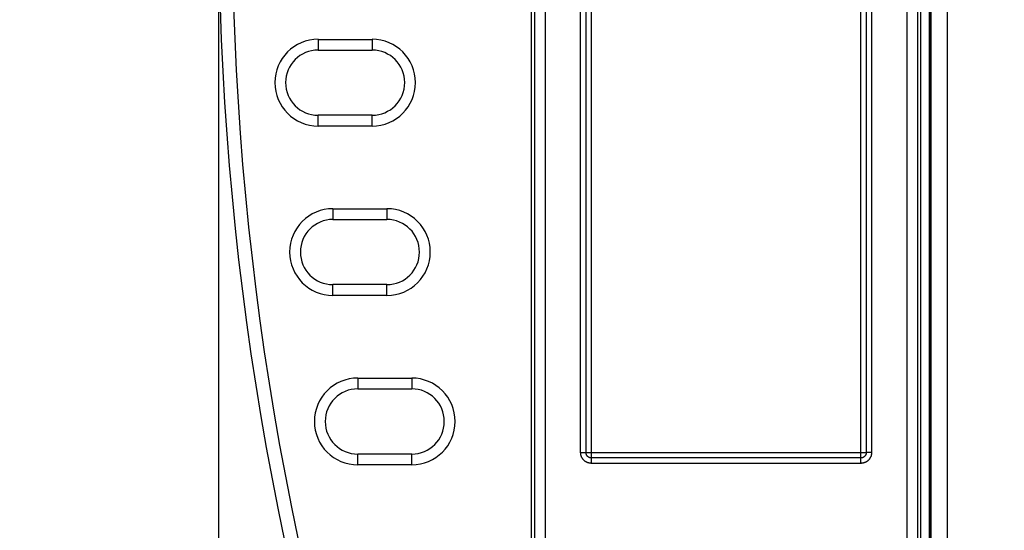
# Model space of a CAD drawing. Header units: inches. Extents: x 0 to 22, y 0 to 17.
# Tile 34 of 53: x 8 to 9.8, y 9.2 to 10.1. Entities that reach past the tile are written whole.
import ezdxf

# ---------------------------------------------------------------- set-up
doc = ezdxf.new("R2010")
doc.units = ezdxf.units.IN
doc.header["$LTSCALE"] = 1.21
doc.header["$MEASUREMENT"] = 0
doc.layers.get('0').update_dxf_attribs({"linetype": 'CONTINUOUS'})
doc.layers.add('DIMENSIONS', color=7, linetype='CONTINUOUS')
doc.styles.get("Standard").update_dxf_attribs({"font": 'txt', "width": 0.8})
doc.dimstyles.new('DIMSTYLE_1', dxfattribs={"dimtxt": 0.125, "dimasz": 0.18, "dimexe": 0.18, "dimexo": 0.0625, "dimgap": 0.09, "dimtad": 0, "dimtih": 1, "dimtoh": 1, "dimdec": 3, "dimzin": 4, "dimdsep": 46, "dimtxsty": 'STANDARD', "dimblk": '_FILLED', "dimblk1": '_FILLED', "dimblk2": '_FILLED', "dimcen": 0.09, "dimadec": 0, "dimazin": 0, "dimtp": 0.01, "dimtm": 0.01, "dimtfac": 1, "dimtdec": 3, "dimtofl": 0, "dimtmove": 0, "dimatfit": 3, "dimldrblk": '_FILLED', "dimfxl": 1, "dimtolj": 1, "dimtzin": 4, "dimarcsym": 0})

# ---------------------------------------------------------------- blocks, each defined once
blk = doc.blocks.new('_FILLED')
at = {"color": 0, "linetype": 'BYBLOCK'}
blk.add_solid([(0, 0), (-1, 0.174), (-1, -0.174)], dxfattribs=at)
blk = doc.blocks.new('*D1')
at = {"layer": 'DIMENSIONS', "color": 2, "linetype": 'CONTINUOUS'}
for p, q in [((9.4023, 12.3245), (6.7211, 12.3245)), ((6.8461, 12.3245), (6.8461, 10.4711)), ((6.8461, 8.2759), (6.8461, 10.2211)), ((9.3799, 8.2759), (6.7211, 8.2759))]:
    blk.add_line(p, q, dxfattribs=at)
at = {"layer": 'DIMENSIONS', "color": 2, "linetype": 'CONTINUOUS', "xscale": 0.18, "yscale": 0.18, "zscale": 0.18}
for p, rotation in [((6.8461, 12.3245), 90), ((6.8461, 8.2759), 270)]:
    blk.add_blockref('_FILLED', p, dxfattribs=dict(at, rotation=rotation))
at = {"layer": 'DIMENSIONS', "color": 2, "linetype": 'CONTINUOUS', "width": 0.8}
for s, p in [('4.049', (6.1336, 10.2836)), ('[', (6.7586, 10.2836)), ('102.83', (6.8586, 10.2836)), (']', (7.4586, 10.2836))]:
    blk.add_text(s, height=0.125, dxfattribs=at).set_placement(p)
blk = doc.blocks.new('*D2')
at = {"layer": 'DIMENSIONS', "color": 2, "linetype": 'CONTINUOUS'}
for p, q in [((8.3461, 10.2377), (8.3461, 6.5242)), ((9.4424, 8.2134), (9.4424, 6.5242)), ((8.3461, 6.6492), (7.9247, 6.6492)), ((9.4424, 6.6492), (9.8024, 6.6492))]:
    blk.add_line(p, q, dxfattribs=at)
at = {"layer": 'DIMENSIONS', "color": 2, "linetype": 'CONTINUOUS', "xscale": 0.18, "yscale": 0.18, "zscale": 0.18}
blk.add_blockref('_FILLED', (8.3461, 6.6492), dxfattribs=at)
at = {"layer": 'DIMENSIONS', "color": 2, "linetype": 'CONTINUOUS', "xscale": 0.18, "yscale": 0.18, "zscale": 0.18, "rotation": 180}
blk.add_blockref('_FILLED', (9.4424, 6.6492), dxfattribs=at)
at = {"layer": 'DIMENSIONS', "color": 2, "linetype": 'CONTINUOUS', "width": 0.8}
for s, p in [('[', (7.1622, 6.5867)), (']', (7.7622, 6.5867)), ('1.096', (6.5372, 6.5867)), ('27.85', (7.2622, 6.5867))]:
    blk.add_text(s, height=0.125, dxfattribs=at).set_placement(p)

msp = doc.modelspace()

# ---------------------------------------------------------------- linework, layer by layer
at = {"color": 7, "linetype": 'CONTINUOUS'}
for p, q in [((9.6963, 12.3547), (9.6963, 8.2457)), ((9.6647, 12.3107), (9.6647, 8.2897)), ((9.6638, 8.3647), (9.6638, 12.2357)), ((9.6645, 8.3649), (9.6645, 12.2355)), ((8.9315, 11.8432), (8.9315, 8.7572)), ((8.9514, 11.8432), (8.9514, 8.7572)), ((9.6221, 8.7572), (9.6221, 11.8432)), ((9.6421, 8.7572), (9.6421, 11.8432)), ((8.9263, 8.9765), (8.9263, 11.6239)), ((9.6473, 11.6239), (9.6473, 8.9765)), ((9.0171, 9.3005), (9.0171, 11.2999)), ((9.0271, 9.3005), (9.0271, 11.2999)), ((9.0272, 9.3005), (9.0272, 11.2998)), ((9.0371, 9.2906), (9.0371, 11.3098)), ((9.5364, 9.2906), (9.5364, 11.3098)), ((9.5464, 11.2998), (9.5464, 9.3005)), ((9.5465, 11.2999), (9.5465, 9.3005)), ((9.5565, 11.2999), (9.5565, 9.3005)), ((8.5306, 10.0665), (8.5306, 10.0465)), ((8.5306, 10.0665), (8.6306, 10.0665)), ((8.6306, 10.0665), (8.6306, 10.0465)), ((8.5306, 10.0465), (8.6306, 10.0465)), ((8.5306, 9.9058), (8.5306, 9.9258)), ((8.6306, 9.9258), (8.5306, 9.9258)), ((8.6306, 9.9058), (8.6306, 9.9258)), ((8.6306, 9.9058), (8.5306, 9.9058)), ((8.558, 9.7525), (8.558, 9.7325)), ((8.558, 9.7525), (8.658, 9.7525)), ((8.658, 9.7525), (8.658, 9.7325)), ((8.558, 9.7325), (8.658, 9.7325)), ((8.558, 9.5918), (8.558, 9.6118)), ((8.658, 9.6118), (8.558, 9.6118)), ((8.658, 9.5918), (8.658, 9.6118)), ((8.658, 9.5918), (8.558, 9.5918)), ((8.604, 9.4385), (8.604, 9.4185)), ((8.604, 9.4385), (8.704, 9.4385)), ((8.704, 9.4385), (8.704, 9.4185)), ((8.604, 9.4185), (8.704, 9.4185)), ((8.604, 9.2778), (8.604, 9.2978)), ((8.704, 9.2978), (8.604, 9.2978)), ((8.704, 9.2778), (8.704, 9.2978)), ((9.0171, 9.3005), (9.0271, 9.3005)), ((9.0272, 9.3005), (9.5464, 9.3005)), ((9.5364, 9.2906), (9.0371, 9.2906)), ((9.0371, 9.2905), (9.0371, 9.2906)), ((9.0371, 9.2805), (9.0371, 9.2905)), ((9.5365, 9.2905), (9.0371, 9.2905)), ((9.5365, 9.2805), (9.5365, 9.2905)), ((9.5465, 9.3005), (9.5464, 9.3005)), ((9.5565, 9.3005), (9.5465, 9.3005)), ((8.704, 9.2778), (8.604, 9.2778)), ((9.5365, 9.2805), (9.0371, 9.2805))]:
    msp.add_line(p, q, dxfattribs=at)
for centre, radius, start, end in [((13.9415, 10.3002), 5.5954, 160.7415, 199.2585), ((13.9415, 10.3002), 5.5704, 160.7415, 199.2585), ((8.5306, 9.9862), 0.0804, 90, 270), ((8.6306, 9.9862), 0.0804, 270, 90), ((8.5306, 9.9862), 0.0604, 90, 270), ((8.6306, 9.9862), 0.0604, 270, 90), ((8.558, 9.6722), 0.0804, 90, 270), ((8.658, 9.6722), 0.0804, 270, 90), ((8.558, 9.6722), 0.0604, 90, 270), ((8.658, 9.6722), 0.0604, 270, 90), ((8.604, 9.3582), 0.0804, 90, 270), ((8.704, 9.3582), 0.0804, 270, 90), ((8.604, 9.3582), 0.0604, 90, 270), ((8.704, 9.3582), 0.0604, 270, 90)]:
    msp.add_arc(centre, radius, start, end, dxfattribs=at)
for points, knots in [([(9.6663, 12.3197), (9.6663, 11.8709), (9.6663, 10.9734), (9.6663, 9.627), (9.6663, 8.7295), (9.6663, 8.2807)], [0, 0, 0, 0, 0.333333, 0.666666, 1, 1, 1, 1]), ([(9.0371, 9.2805), (9.0367, 9.2805), (9.0358, 9.2806), (9.0345, 9.2807), (9.0333, 9.2809), (9.032, 9.2812), (9.0307, 9.2816), (9.0295, 9.282), (9.0283, 9.2826), (9.0271, 9.2832), (9.026, 9.2839), (9.025, 9.2846), (9.024, 9.2855), (9.023, 9.2864), (9.0221, 9.2873), (9.0213, 9.2883), (9.0205, 9.2894), (9.0198, 9.2905), (9.0192, 9.2917), (9.0187, 9.2929), (9.0182, 9.2941), (9.0178, 9.2953), (9.0175, 9.2966), (9.0173, 9.2979), (9.0172, 9.2992), (9.0171, 9.3001), (9.0171, 9.3005)], [0, 0, 0, 0, 0.040963, 0.082274, 0.123846, 0.165586, 0.207397, 0.249196, 0.290927, 0.332558, 0.374154, 0.415831, 0.457608, 0.499375, 0.541044, 0.582662, 0.624309, 0.666005, 0.70771, 0.749396, 0.791061, 0.832715, 0.874394, 0.916141, 0.957996, 1, 1, 1, 1]), ([(9.0371, 9.2905), (9.0369, 9.2905), (9.0363, 9.2905), (9.0356, 9.2906), (9.0348, 9.2908), (9.034, 9.291), (9.0333, 9.2913), (9.0326, 9.2916), (9.0319, 9.292), (9.0312, 9.2924), (9.0306, 9.2929), (9.03, 9.2935), (9.0295, 9.294), (9.029, 9.2946), (9.0286, 9.2953), (9.0282, 9.296), (9.0279, 9.2967), (9.0276, 9.2974), (9.0274, 9.2982), (9.0272, 9.299), (9.0272, 9.2997), (9.0271, 9.3003), (9.0271, 9.3005)], [0, 0, 0, 0, 0.050205, 0.100391, 0.150557, 0.200703, 0.250823, 0.300908, 0.350954, 0.40096, 0.450927, 0.500855, 0.55074, 0.600586, 0.6504, 0.700202, 0.750012, 0.799849, 0.849735, 0.899696, 0.949753, 1, 1, 1, 1]), ([(9.0271, 9.3005), (9.0271, 9.3005), (9.0271, 9.3005), (9.0271, 9.3005), (9.0272, 9.3005), (9.0272, 9.3005)], [0, 0, 0, 0, 0.30182, 0.650887, 1, 1, 1, 1]), ([(9.0371, 9.2906), (9.0369, 9.2906), (9.0364, 9.2906), (9.0356, 9.2907), (9.0348, 9.2908), (9.0341, 9.291), (9.0333, 9.2913), (9.0326, 9.2916), (9.0319, 9.292), (9.0313, 9.2925), (9.0307, 9.2929), (9.0301, 9.2935), (9.0295, 9.2941), (9.0291, 9.2947), (9.0286, 9.2953), (9.0282, 9.296), (9.0279, 9.2967), (9.0276, 9.2975), (9.0274, 9.2982), (9.0273, 9.299), (9.0272, 9.2998), (9.0272, 9.3003), (9.0272, 9.3005)], [0, 0, 0, 0, 0.049982, 0.099965, 0.149951, 0.199943, 0.249941, 0.299947, 0.349957, 0.399961, 0.449956, 0.499945, 0.549942, 0.599959, 0.650002, 0.700054, 0.750098, 0.800115, 0.850098, 0.900062, 0.950024, 1, 1, 1, 1]), ([(9.5464, 9.3005), (9.5464, 9.3003), (9.5464, 9.2998), (9.5463, 9.299), (9.5462, 9.2982), (9.546, 9.2975), (9.5457, 9.2967), (9.5453, 9.296), (9.545, 9.2953), (9.5445, 9.2947), (9.544, 9.2941), (9.5435, 9.2935), (9.5429, 9.2929), (9.5423, 9.2925), (9.5417, 9.292), (9.541, 9.2916), (9.5403, 9.2913), (9.5395, 9.291), (9.5388, 9.2908), (9.538, 9.2907), (9.5372, 9.2906), (9.5367, 9.2906), (9.5364, 9.2906)], [0, 0, 0, 0, 0.049982, 0.099965, 0.149951, 0.199943, 0.249941, 0.299947, 0.349957, 0.399961, 0.449956, 0.499945, 0.549942, 0.599959, 0.650002, 0.700054, 0.750098, 0.800115, 0.850098, 0.900062, 0.950024, 1, 1, 1, 1]), ([(9.5365, 9.2905), (9.5365, 9.2905), (9.5365, 9.2905), (9.5364, 9.2905), (9.5364, 9.2906), (9.5364, 9.2906)], [0, 0, 0, 0, 0.30182, 0.650887, 1, 1, 1, 1]), ([(9.5465, 9.3005), (9.5465, 9.3003), (9.5464, 9.2997), (9.5463, 9.299), (9.5462, 9.2982), (9.546, 9.2974), (9.5457, 9.2967), (9.5454, 9.296), (9.545, 9.2953), (9.5446, 9.2946), (9.5441, 9.294), (9.5435, 9.2934), (9.543, 9.2929), (9.5423, 9.2924), (9.5417, 9.292), (9.541, 9.2916), (9.5403, 9.2913), (9.5396, 9.291), (9.5388, 9.2908), (9.538, 9.2906), (9.5372, 9.2905), (9.5367, 9.2905), (9.5365, 9.2905)], [0, 0, 0, 0, 0.050205, 0.100391, 0.150557, 0.200703, 0.250823, 0.300908, 0.350954, 0.40096, 0.450927, 0.500855, 0.55074, 0.600586, 0.6504, 0.700202, 0.750012, 0.799849, 0.849735, 0.899696, 0.949753, 1, 1, 1, 1]), ([(9.5565, 9.3005), (9.5565, 9.3001), (9.5564, 9.2992), (9.5563, 9.2979), (9.5561, 9.2967), (9.5558, 9.2954), (9.5554, 9.2941), (9.555, 9.2929), (9.5544, 9.2917), (9.5538, 9.2905), (9.5531, 9.2894), (9.5523, 9.2884), (9.5515, 9.2874), (9.5506, 9.2864), (9.5497, 9.2855), (9.5487, 9.2847), (9.5476, 9.2839), (9.5465, 9.2832), (9.5453, 9.2826), (9.5441, 9.2821), (9.5429, 9.2816), (9.5417, 9.2812), (9.5404, 9.2809), (9.5391, 9.2807), (9.5378, 9.2806), (9.5369, 9.2805), (9.5365, 9.2805)], [0, 0, 0, 0, 0.040963, 0.082274, 0.123846, 0.165586, 0.207397, 0.249196, 0.290927, 0.332558, 0.374154, 0.415831, 0.457608, 0.499375, 0.541044, 0.582662, 0.624309, 0.666005, 0.70771, 0.749396, 0.791061, 0.832715, 0.874394, 0.916141, 0.957996, 1, 1, 1, 1])]:
    msp.add_open_spline(points, degree=3, knots=knots, dxfattribs=at)

# ---------------------------------------------------------------- dimensions: what is measured, and where the dimension line sits
at = {"layer": 'DIMENSIONS', "color": 2, "linetype": 'CONTINUOUS'}
dim = msp.add_linear_dim(base=(6.8461, 12.3245), p1=(9.3799, 8.2759), p2=(9.4023, 12.3245), angle=90, dimstyle='DIMSTYLE_1', dxfattribs=at)
dim.commit()
dim.dimension.update_dxf_attribs({"geometry": '*D1', "text_midpoint": (6.8461, 10.3461), "dimtype": 160})
dim = msp.add_linear_dim(base=(9.4424, 6.6492), p1=(8.3461, 10.2377), p2=(9.4424, 8.2134), dimstyle='DIMSTYLE_1', dxfattribs=at)
dim.commit()
dim.dimension.update_dxf_attribs({"geometry": '*D2', "text_midpoint": (7.1997, 6.6492), "dimtype": 160})

doc.saveas('drawing.dxf')
